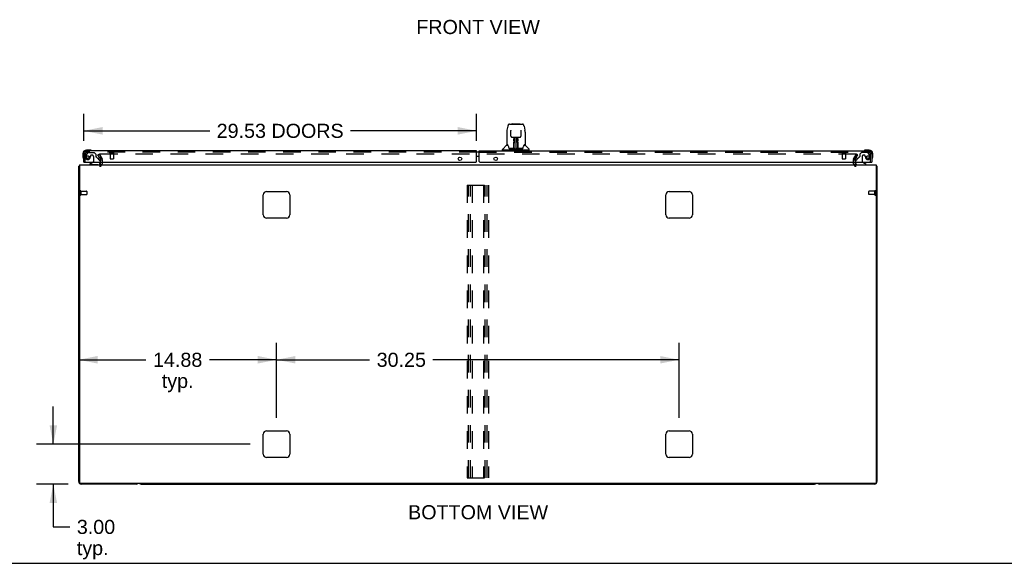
# Model space of a CAD drawing. Header units: inches. Extents: x 0 to 240, y 0 to 155.
# Tile 2 of 19: x 45 to 119, y 0 to 41. Entities that reach past the tile are written whole.
import ezdxf

# ---------------------------------------------------------------- set-up
doc = ezdxf.new("R2010")
doc.units = ezdxf.units.IN
doc.header["$LTSCALE"] = 13.214133
doc.header["$MEASUREMENT"] = 0
doc.linetypes.add('HIDDEN', pattern=[0.2, 0.1, -0.1])
doc.layers.get('0').update_dxf_attribs({"linetype": 'CONTINUOUS'})
for name, color, linetype in [('DEFAULT_2', 8, 'HIDDEN'), ('DIMENSIONS', 7, 'CONTINUOUS'), ('MASTER_DOOR_ASSEMBLY', 7, 'CONTINUOUS'), ('SLAVE_DOOR_ASSEMBLY', 7, 'CONTINUOUS')]:
    doc.layers.add(name, color=color, linetype=linetype)
doc.styles.get("Standard").update_dxf_attribs({"font": 'arial.ttf'})
doc.dimstyles.new('DIMSTYLE_1', dxfattribs={"dimtxt": 1.059957, "dimasz": 1.413276, "dimexe": 0.09, "dimexo": 0.07, "dimgap": 0.0375, "dimtad": 0, "dimtih": 1, "dimtoh": 1, "dimzin": 4, "dimdsep": 46, "dimtxsty": 'Standard', "dimblk": '_FILLED', "dimblk1": '_FILLED', "dimblk2": '_FILLED', "dimcen": 0.09, "dimadec": 3, "dimazin": 1, "dimtfac": 1, "dimtdec": 3, "dimtofl": 0, "dimtmove": 0, "dimatfit": 3, "dimldrblk": '_FILLED', "dimfxl": 0, "dimtolj": 1, "dimtzin": 4, "dimarcsym": 0})

# ---------------------------------------------------------------- blocks, each defined once
blk = doc.blocks.new('_FILLED')
at = {"color": 0, "linetype": 'ByBlock'}
blk.add_solid([(0, 0), (-1, 0.2), (-1, -0.2)], dxfattribs=at)
blk = doc.blocks.new('*D10')
at = {"layer": 'DIMENSIONS', "color": 2, "linetype": 'Continuous'}
for p, q in [((49.519, 31.751), (49.519, 33.785)), ((79.051, 31.751), (79.051, 33.785)), ((49.519, 32.513), (58.987, 32.513)), ((79.051, 32.513), (69.583, 32.513))]:
    blk.add_line(p, q, dxfattribs=at)
at = {"layer": 'DIMENSIONS', "color": 2, "linetype": 'Continuous', "xscale": 1.4132762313, "yscale": 1.4132762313, "zscale": 1.4132762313, "rotation": 180}
blk.add_blockref('_FILLED', (49.519, 32.513), dxfattribs=at)
at = {"layer": 'DIMENSIONS', "color": 2, "linetype": 'Continuous', "xscale": 1.4132762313, "yscale": 1.4132762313, "zscale": 1.4132762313}
blk.add_blockref('_FILLED', (79.051, 32.513), dxfattribs=at)
at = {"layer": 'DIMENSIONS', "color": 2, "linetype": 'Continuous', "insert": (64.285, 33.043), "char_height": 1.05996, "width": 9.53567, "attachment_point": 2, "line_spacing_factor": 0.9}
blk.add_mtext('29.53 DOORS', dxfattribs=at)
blk = doc.blocks.new('*D12')
at = {"layer": 'DIMENSIONS', "color": 2, "linetype": 'Continuous'}
for p, q in [((47.235, 8.95), (47.235, 11.777)), ((62.03, 8.95), (45.963, 8.95)), ((48.344, 5.95), (45.963, 5.95)), ((47.235, 5.95), (47.235, 2.737)), ((47.235, 2.737), (48.472, 2.737))]:
    blk.add_line(p, q, dxfattribs=at)
at = {"layer": 'DIMENSIONS', "color": 2, "linetype": 'Continuous', "xscale": 1.4132762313, "yscale": 1.4132762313, "zscale": 1.4132762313}
for p, rotation in [((47.235, 8.95), 270), ((47.235, 5.95), 90)]:
    blk.add_blockref('_FILLED', p, dxfattribs=dict(at, rotation=rotation))
at = {"layer": 'DIMENSIONS', "color": 2, "linetype": 'Continuous', "insert": (49.002, 3.267), "char_height": 1.06, "width": 2.8804, "attachment_point": 1, "line_spacing_factor": 0.9}
blk.add_mtext('3.00\\Ptyp.', dxfattribs=at)
blk = doc.blocks.new('*D13')
at = {"layer": 'DIMENSIONS', "color": 2, "linetype": 'Continuous'}
for p, q in [((64.019, 10.94), (64.019, 16.573)), ((49.144, 15.301), (54.2, 15.301)), ((64.019, 15.301), (58.964, 15.301))]:
    blk.add_line(p, q, dxfattribs=at)
at = {"layer": 'DIMENSIONS', "color": 2, "linetype": 'Continuous', "xscale": 1.4132762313, "yscale": 1.4132762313, "zscale": 1.4132762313, "rotation": 180}
blk.add_blockref('_FILLED', (49.144, 15.301), dxfattribs=at)
at = {"layer": 'DIMENSIONS', "color": 2, "linetype": 'Continuous', "xscale": 1.4132762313, "yscale": 1.4132762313, "zscale": 1.4132762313}
blk.add_blockref('_FILLED', (64.019, 15.301), dxfattribs=at)
at = {"layer": 'DIMENSIONS', "color": 2, "linetype": 'Continuous', "insert": (56.582, 15.831), "char_height": 1.06, "width": 3.70394, "attachment_point": 2, "line_spacing_factor": 0.9}
blk.add_mtext('14.88\\Ptyp.', dxfattribs=at)
blk = doc.blocks.new('*D14')
at = {"layer": 'DIMENSIONS', "color": 2, "linetype": 'Continuous'}
for p, q in [((64.019, 10.94), (64.019, 16.573)), ((94.269, 10.94), (94.269, 16.573)), ((64.019, 15.301), (71.009, 15.301)), ((94.269, 15.301), (75.773, 15.301))]:
    blk.add_line(p, q, dxfattribs=at)
at = {"layer": 'DIMENSIONS', "color": 2, "linetype": 'Continuous', "xscale": 1.4132762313, "yscale": 1.4132762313, "zscale": 1.4132762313, "rotation": 180}
blk.add_blockref('_FILLED', (64.019, 15.301), dxfattribs=at)
at = {"layer": 'DIMENSIONS', "color": 2, "linetype": 'Continuous', "xscale": 1.4132762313, "yscale": 1.4132762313, "zscale": 1.4132762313}
blk.add_blockref('_FILLED', (94.269, 15.301), dxfattribs=at)
at = {"layer": 'DIMENSIONS', "color": 2, "linetype": 'Continuous', "insert": (73.391, 15.831), "char_height": 1.06, "width": 3.70394, "attachment_point": 2, "line_spacing_factor": 0.9}
blk.add_mtext('30.25', dxfattribs=at)

msp = doc.modelspace()

# ---------------------------------------------------------------- linework, layer by layer
at = {"color": 3, "linetype": 'Continuous'}
for p, q in [((50.701, 30.518), (50.786, 30.371)), ((50.79, 30.273), (50.79, 30.355)), ((107.498, 30.355), (107.498, 30.273)), ((107.503, 30.371), (107.588, 30.518)), ((49.144, 6.139), (49.144, 29.846)), ((49.196, 29.95), (49.196, 6.062)), ((49.196, 29.95), (109.092, 29.95)), ((50.79, 30.035), (50.79, 30.154)), ((107.498, 30.154), (107.498, 30.035)), ((109.092, 29.95), (109.092, 6.062)), ((109.144, 29.846), (109.144, 6.139)), ((63.019, 26.2), (63.019, 27.7)), ((63.269, 27.95), (64.769, 27.95)), ((65.019, 27.7), (65.019, 26.2)), ((93.269, 26.2), (93.269, 27.7)), ((93.519, 27.95), (95.019, 27.95)), ((95.269, 27.7), (95.269, 26.2)), ((64.769, 25.95), (63.269, 25.95)), ((95.019, 25.95), (93.519, 25.95)), ((63.019, 8.2), (63.019, 9.7)), ((63.269, 9.95), (64.769, 9.95)), ((65.019, 9.7), (65.019, 8.2)), ((93.269, 8.2), (93.269, 9.7)), ((93.519, 9.95), (95.019, 9.95)), ((95.269, 9.7), (95.269, 8.2)), ((64.769, 7.95), (63.269, 7.95)), ((95.019, 7.95), (93.519, 7.95)), ((109.032, 6.002), (49.256, 6.002)), ((53.455, 5.95), (49.333, 5.95)), ((108.955, 5.95), (104.833, 5.95))]:
    msp.add_line(p, q, dxfattribs=at)
at = {"color": 7, "linetype": 'Continuous'}
for p, q in [((53.833, 5.95), (104.455, 5.95)), ((0, 0), (240.257, 0))]:
    msp.add_line(p, q, dxfattribs=at)
at = {"color": 3, "linetype": 'Continuous'}
for points in [[(49.161, 29.863), (49.159, 29.862), (49.156, 29.86), (49.154, 29.859), (49.151, 29.857), (49.149, 29.855), (49.148, 29.854), (49.146, 29.852), (49.145, 29.851), (49.145, 29.849), (49.144, 29.848), (49.144, 29.846)], [(49.185, 29.878), (49.183, 29.876), (49.181, 29.874), (49.179, 29.873), (49.176, 29.871), (49.173, 29.869), (49.17, 29.868), (49.167, 29.866), (49.161, 29.863)], [(109.104, 29.878), (109.105, 29.876), (109.108, 29.874), (109.11, 29.873), (109.113, 29.871), (109.115, 29.869), (109.118, 29.868), (109.121, 29.866)], [(109.121, 29.866), (109.127, 29.863), (109.13, 29.862), (109.133, 29.86), (109.135, 29.859), (109.137, 29.857), (109.139, 29.855), (109.141, 29.854), (109.142, 29.852), (109.143, 29.851), (109.144, 29.849), (109.144, 29.848), (109.144, 29.846)]]:
    msp.add_lwpolyline(points, dxfattribs=at)
for centre, radius, start, end in [((50.757, 30.355), 0.033, 0, 30), ((107.531, 30.355), 0.033, 150, 180), ((49.333, 29.761), 0.189, 136.4873, 141.71938), ((50.705, 30.035), 0.085, 270, 360), ((107.583, 30.035), 0.085, 180, 270), ((108.955, 29.761), 0.189, 38.28062, 43.5127), ((63.269, 27.7), 0.25, 90, 180), ((64.769, 27.7), 0.25, 0, 90), ((93.519, 27.7), 0.25, 90, 180), ((95.019, 27.7), 0.25, 0, 90), ((63.269, 26.2), 0.25, 180, 270), ((64.769, 26.2), 0.25, 270, 360), ((93.519, 26.2), 0.25, 180, 270), ((95.019, 26.2), 0.25, 270, 360), ((63.269, 9.7), 0.25, 90, 180), ((64.769, 9.7), 0.25, 0, 90), ((93.519, 9.7), 0.25, 90, 180), ((95.019, 9.7), 0.25, 0, 90), ((63.269, 8.2), 0.25, 180, 270), ((64.769, 8.2), 0.25, 270, 360), ((93.519, 8.2), 0.25, 180, 270), ((95.019, 8.2), 0.25, 270, 360), ((49.333, 6.139), 0.189, 180, 270), ((49.256, 6.062), 0.06, 180, 270), ((53.455, 6.139), 0.189, 270, 313.51297), ((104.833, 6.139), 0.189, 226.48703, 270), ((108.955, 6.139), 0.189, 270, 360), ((109.032, 6.062), 0.06, 270, 360)]:
    msp.add_arc(centre, radius, start, end, dxfattribs=at)
at = {"color": 7, "linetype": 'Continuous'}
for centre, start, end in [((53.833, 6.139), 226.5797, 270), ((104.455, 6.139), 270, 313.4203)]:
    msp.add_arc(centre, 0.189, start, end, dxfattribs=at)
at = {"layer": 'DEFAULT_2', "color": 8, "linetype": 'HIDDEN'}
for p, q in [((50.59, 30.711), (50.68, 30.763)), ((50.701, 30.518), (50.59, 30.711)), ((50.68, 30.763), (50.876, 30.423)), ((50.694, 30.738), (50.876, 30.423)), ((107.577, 30.763), (50.712, 30.763)), ((50.894, 30.355), (50.894, 30.035)), ((107.394, 30.035), (107.394, 30.355)), ((107.413, 30.423), (107.609, 30.763)), ((107.595, 30.738), (107.413, 30.423)), ((107.588, 30.518), (107.699, 30.711)), ((107.699, 30.711), (107.609, 30.763)), ((50.79, 30.154), (50.79, 30.273)), ((107.498, 30.273), (107.498, 30.154)), ((78.332, 28.429), (78.332, 6.429)), ((78.332, 28.429), (79.957, 28.429)), ((78.436, 6.429), (78.436, 28.429)), ((78.603, 6.429), (78.603, 28.429)), ((78.707, 28.429), (78.707, 6.429)), ((79.582, 28.429), (79.582, 6.429)), ((79.686, 6.429), (79.686, 28.429)), ((79.853, 6.429), (79.853, 28.429)), ((79.957, 28.429), (79.957, 6.429)), ((49.248, 27.988), (49.248, 27.704)), ((49.291, 27.988), (49.291, 27.704)), ((49.291, 27.97), (49.738, 27.97)), ((49.291, 27.722), (49.738, 27.722)), ((49.748, 27.96), (49.748, 27.732)), ((108.53, 27.732), (108.53, 27.96)), ((108.987, 27.97), (108.54, 27.97)), ((108.987, 27.722), (108.54, 27.722)), ((108.987, 27.704), (108.987, 27.988)), ((109.03, 27.704), (109.03, 27.988)), ((78.332, 6.429), (79.957, 6.429))]:
    msp.add_line(p, q, dxfattribs=at)
for points in [[(50.712, 30.763), (50.71, 30.763), (50.707, 30.762), (50.705, 30.762), (50.703, 30.761), (50.701, 30.76), (50.699, 30.759), (50.698, 30.758), (50.696, 30.756), (50.695, 30.755), (50.694, 30.753), (50.693, 30.751), (50.692, 30.749), (50.692, 30.747), (50.692, 30.745)], [(50.692, 30.745), (50.692, 30.745), (50.692, 30.743), (50.692, 30.741), (50.693, 30.739), (50.694, 30.738)], [(107.595, 30.753), (107.594, 30.755), (107.593, 30.756), (107.591, 30.758), (107.589, 30.759), (107.588, 30.76), (107.586, 30.761), (107.583, 30.762), (107.581, 30.762), (107.579, 30.763), (107.577, 30.763)], [(107.595, 30.753), (107.596, 30.751), (107.596, 30.749), (107.597, 30.747), (107.597, 30.745)], [(107.597, 30.745), (107.597, 30.745), (107.597, 30.743), (107.596, 30.741), (107.596, 30.739), (107.595, 30.738)]]:
    msp.add_lwpolyline(points, dxfattribs=at)
for centre, radius, start, end in [((50.757, 30.355), 0.137, 0, 30), ((107.531, 30.355), 0.137, 150, 180), ((50.705, 30.035), 0.189, 270, 360), ((107.583, 30.035), 0.189, 180, 270), ((49.27, 27.988), 0.0215, 0, 180), ((49.27, 27.704), 0.0215, 180, 360), ((49.738, 27.96), 0.01, 0, 90), ((49.738, 27.732), 0.01, 270, 360), ((108.54, 27.96), 0.01, 90, 180), ((108.54, 27.732), 0.01, 180, 270), ((109.008, 27.988), 0.0215, 360, 180), ((109.008, 27.704), 0.0215, 180, 0)]:
    msp.add_arc(centre, radius, start, end, dxfattribs=at)
at = {"layer": 'MASTER_DOOR_ASSEMBLY', "color": 7, "linetype": 'Continuous'}
for p, q in [((81.4, 32.869), (81.335, 32.564)), ((81.524, 33.024), (82.494, 33.024)), ((81.716, 33.031), (82.302, 33.031)), ((82.618, 32.869), (82.683, 32.564)), ((81.32, 32.42), (81.32, 31.457)), ((81.32, 32.42), (81.32, 32.42)), ((81.621, 32.559), (81.621, 32.556)), ((81.621, 32.556), (81.622, 32.551)), ((81.622, 32.551), (81.622, 32.545)), ((81.622, 32.545), (81.622, 32.535)), ((81.629, 32.117), (81.622, 32.535)), ((81.709, 32.04), (81.77, 32.04)), ((81.81, 32.041), (82.208, 32.041)), ((81.859, 31.871), (81.859, 31.901)), ((81.859, 31.837), (81.859, 31.871)), ((81.859, 31.8), (81.859, 31.837)), ((81.869, 32.041), (81.866, 31.686)), ((81.867, 31.906), (81.867, 31.875)), ((81.867, 31.875), (81.867, 31.84)), ((81.867, 31.84), (81.867, 31.801)), ((81.872, 31.181), (81.887, 32.041)), ((81.895, 32.036), (81.894, 31.987)), ((81.895, 32.041), (81.895, 32.036)), ((82.009, 32.041), (82.009, 31.17)), ((82.124, 31.987), (82.123, 32.041)), ((82.147, 31.181), (82.132, 32.041)), ((82.152, 31.686), (82.149, 32.041)), ((82.151, 31.821), (82.151, 31.858)), ((82.159, 31.901), (82.159, 31.871)), ((82.159, 31.871), (82.159, 31.837)), ((82.159, 31.837), (82.159, 31.8)), ((82.249, 32.04), (82.309, 32.04)), ((82.389, 32.117), (82.396, 32.54)), ((82.396, 32.54), (82.397, 32.549)), ((82.397, 32.549), (82.397, 32.554)), ((82.698, 32.42), (82.698, 31.457)), ((81.005, 31.055), (81.005, 31.11)), ((81.311, 31.433), (81.017, 31.138)), ((81.389, 31.449), (81.328, 31.449)), ((81.332, 31.441), (81.394, 31.441)), ((81.391, 31.446), (81.392, 31.445)), ((81.392, 31.445), (81.392, 31.445)), ((81.856, 31.174), (81.523, 31.174)), ((81.545, 31.166), (82.474, 31.166)), ((81.855, 31.193), (81.858, 31.515)), ((81.858, 31.174), (81.856, 31.174)), ((81.858, 31.761), (81.859, 31.8)), ((81.865, 31.488), (81.858, 31.489)), ((81.859, 31.17), (81.858, 31.17)), ((81.861, 31.175), (81.861, 31.173)), ((81.862, 31.193), (81.865, 31.488)), ((81.864, 31.184), (81.865, 31.185)), ((81.864, 31.183), (81.864, 31.184)), ((81.865, 31.206), (81.866, 31.234)), ((81.865, 31.195), (81.865, 31.206)), ((81.865, 31.206), (81.865, 31.182)), ((81.865, 31.188), (81.865, 31.195)), ((81.865, 31.186), (81.865, 31.188)), ((81.865, 31.185), (81.865, 31.186)), ((81.867, 31.801), (81.866, 31.761)), ((81.866, 31.686), (81.866, 31.761)), ((81.866, 31.686), (81.866, 31.666)), ((81.866, 31.666), (81.866, 31.658)), ((81.866, 31.658), (81.868, 31.658)), ((81.866, 31.234), (81.867, 31.326)), ((81.882, 31.803), (81.867, 31.803)), ((81.867, 31.797), (81.882, 31.797)), ((81.868, 31.658), (81.867, 31.581)), ((81.867, 31.581), (81.867, 31.581)), ((81.867, 31.574), (81.867, 31.581)), ((81.867, 31.562), (81.867, 31.574)), ((81.87, 31.574), (81.867, 31.574)), ((81.867, 31.571), (81.875, 31.571)), ((81.867, 31.326), (81.867, 31.561)), ((81.871, 31.17), (81.875, 31.167)), ((81.881, 31.248), (81.873, 31.249)), ((81.875, 31.174), (81.874, 31.174)), ((81.881, 31.248), (81.88, 31.172)), ((81.88, 31.172), (82.009, 31.17)), ((82.138, 31.172), (82.009, 31.17)), ((82.151, 31.803), (82.136, 31.803)), ((82.136, 31.797), (82.151, 31.797)), ((82.146, 31.249), (82.137, 31.248)), ((82.138, 31.172), (82.137, 31.248)), ((82.143, 31.571), (82.151, 31.571)), ((82.145, 31.174), (82.143, 31.174)), ((82.151, 31.574), (82.149, 31.574)), ((82.15, 31.658), (82.151, 31.581)), ((82.152, 31.781), (82.151, 31.821)), ((82.151, 31.581), (82.151, 31.579)), ((82.151, 31.579), (82.151, 31.567)), ((82.151, 31.567), (82.151, 31.564)), ((82.151, 31.564), (82.151, 31.563)), ((82.151, 31.326), (82.151, 31.561)), ((82.151, 31.326), (82.152, 31.234)), ((82.153, 31.686), (82.152, 31.781)), ((82.152, 31.666), (82.152, 31.686)), ((82.152, 31.658), (82.152, 31.666)), ((82.152, 31.234), (82.153, 31.207)), ((82.153, 31.667), (82.153, 31.677)), ((82.153, 31.639), (82.153, 31.667)), ((82.153, 31.207), (82.153, 31.195)), ((82.153, 31.182), (82.153, 31.206)), ((82.153, 31.195), (82.153, 31.192)), ((82.153, 31.192), (82.154, 31.189)), ((82.153, 31.182), (82.153, 31.179)), ((82.154, 31.189), (82.154, 31.187)), ((82.154, 31.187), (82.154, 31.185)), ((82.154, 31.185), (82.154, 31.184)), ((82.154, 31.184), (82.154, 31.183)), ((82.154, 31.184), (82.154, 31.184)), ((82.157, 31.176), (82.158, 31.175)), ((82.157, 31.173), (82.157, 31.175)), ((82.159, 31.8), (82.16, 31.761)), ((82.159, 31.168), (82.159, 31.17)), ((82.495, 31.174), (82.162, 31.174)), ((82.622, 31.438), (82.626, 31.445)), ((82.624, 31.441), (82.686, 31.441)), ((82.626, 31.445), (82.626, 31.445)), ((82.63, 31.449), (82.63, 31.45)), ((82.69, 31.449), (82.63, 31.449)), ((82.707, 31.433), (83.002, 31.138)), ((83.013, 31.055), (83.013, 31.11)), ((79.238, 30.904), (79.148, 30.904)), ((79.238, 30.584), (79.148, 30.584)), ((83.005, 31.048), (81.013, 31.048)), ((81.064, 31.048), (81.064, 31.008)), ((82.954, 31.048), (82.954, 31.008)), ((107.65, 30.381), (107.57, 30.301)), ((108.181, 31.023), (108.174, 31.022)), ((108.272, 31.065), (108.31, 31.068)), ((108.566, 31.068), (108.31, 31.068)), ((108.769, 30.762), (108.769, 30.805)), ((108.783, 30.413), (108.784, 30.42)), ((108.829, 30.549), (108.829, 30.805)), ((107.54, 30.154), (107.54, 30.107)), ((108.327, 29.989), (108.089, 30.127)), ((108.327, 29.95), (108.327, 29.989)), ((108.749, 30.154), (108.769, 30.154))]:
    msp.add_line(p, q, dxfattribs=at)
at = {"layer": 'MASTER_DOOR_ASSEMBLY', "color": 3, "linetype": 'Continuous'}
for p, q in [((79.238, 30.217), (79.238, 31.008)), ((79.238, 31.008), (108.523, 31.008)), ((108.769, 30.762), (108.769, 30.154)), ((79.301, 30.154), (108.749, 30.154))]:
    msp.add_line(p, q, dxfattribs=at)
at = {"layer": 'MASTER_DOOR_ASSEMBLY', "color": 8, "linetype": 'HIDDEN'}
for p, q in [((79.238, 30.904), (108.523, 30.904)), ((106.523, 30.861), (106.807, 30.861)), ((106.541, 30.861), (106.541, 30.414)), ((106.551, 30.404), (106.779, 30.404)), ((106.789, 30.861), (106.789, 30.414)), ((107.789, 30.52), (107.65, 30.381)), ((107.973, 30.883), (107.847, 30.757)), ((107.847, 30.757), (107.847, 30.578)), ((108.425, 30.883), (107.973, 30.883)), ((108.039, 30.593), (108.039, 30.214)), ((108.17, 30.691), (108.137, 30.691)), ((108.268, 30.605), (108.268, 30.593)), ((108.591, 30.705), (108.489, 30.85)), ((108.665, 30.154), (108.665, 30.762)), ((107.54, 30.23), (107.54, 30.154)), ((107.697, 29.95), (108.327, 29.95))]:
    msp.add_line(p, q, dxfattribs=at)
at = {"layer": 'MASTER_DOOR_ASSEMBLY', "color": 7, "linetype": 'Continuous'}
for points in [[(81.524, 33.024), (81.521, 33.024), (81.508, 33.022), (81.495, 33.019), (81.482, 33.014), (81.471, 33.007), (81.461, 32.999), (81.452, 32.99), (81.444, 32.981), (81.436, 32.97), (81.43, 32.959), (81.424, 32.946), (81.418, 32.933), (81.413, 32.918), (81.408, 32.901), (81.403, 32.882), (81.4, 32.869)], [(82.618, 32.869), (82.615, 32.883), (82.61, 32.901), (82.605, 32.918), (82.6, 32.933), (82.594, 32.947), (82.588, 32.959), (82.582, 32.971), (82.574, 32.981), (82.566, 32.991), (82.557, 33), (82.547, 33.008), (82.535, 33.014), (82.523, 33.019), (82.51, 33.023), (82.496, 33.024), (82.494, 33.024)], [(81.335, 32.564), (81.329, 32.533), (81.324, 32.494), (81.321, 32.454), (81.32, 32.42)], [(81.621, 32.563), (81.621, 32.563), (81.621, 32.563), (81.621, 32.563), (81.621, 32.562), (81.621, 32.561), (81.621, 32.559)], [(81.629, 32.117), (81.63, 32.111), (81.632, 32.1), (81.635, 32.089), (81.64, 32.079), (81.646, 32.07), (81.654, 32.062), (81.662, 32.054), (81.672, 32.049), (81.682, 32.044), (81.693, 32.041), (81.704, 32.04), (81.708, 32.04)], [(81.77, 32.04), (81.779, 32.04), (81.79, 32.04), (81.801, 32.04), (81.81, 32.041)], [(81.867, 31.906), (81.867, 31.905), (81.866, 31.903), (81.865, 31.902), (81.863, 31.901), (81.861, 31.901), (81.859, 31.901)], [(82.151, 31.858), (82.151, 31.891), (82.151, 31.906)], [(82.208, 32.041), (82.217, 32.04), (82.228, 32.04), (82.239, 32.04), (82.248, 32.04)], [(82.31, 32.04), (82.316, 32.04), (82.327, 32.042), (82.337, 32.045), (82.348, 32.049), (82.357, 32.055), (82.366, 32.063), (82.373, 32.071), (82.379, 32.081), (82.384, 32.091), (82.387, 32.101), (82.389, 32.112), (82.389, 32.117)], [(82.397, 32.554), (82.397, 32.558), (82.397, 32.56), (82.397, 32.561), (82.397, 32.562), (82.397, 32.563), (82.397, 32.563)], [(82.698, 32.42), (82.697, 32.454), (82.694, 32.494), (82.689, 32.534), (82.683, 32.564)], [(81.388, 31.449), (81.388, 31.45), (81.388, 31.45), (81.388, 31.449)], [(81.388, 31.449), (81.389, 31.449), (81.39, 31.448), (81.391, 31.447), (81.391, 31.446)], [(81.391, 31.446), (81.391, 31.447), (81.39, 31.448), (81.39, 31.449), (81.39, 31.449), (81.39, 31.449)], [(81.397, 31.441), (81.396, 31.442), (81.394, 31.444), (81.393, 31.445), (81.392, 31.446), (81.391, 31.446)], [(81.392, 31.445), (81.396, 31.438), (81.41, 31.41), (81.425, 31.374), (81.44, 31.332), (81.456, 31.284), (81.471, 31.237)], [(81.471, 31.237), (81.473, 31.228), (81.478, 31.216), (81.483, 31.205), (81.488, 31.197), (81.493, 31.189)], [(81.493, 31.189), (81.499, 31.183), (81.506, 31.179), (81.513, 31.175), (81.521, 31.174), (81.523, 31.174)], [(81.854, 31.174), (81.856, 31.174), (81.858, 31.175), (81.86, 31.176), (81.861, 31.177), (81.862, 31.179), (81.862, 31.181)], [(81.858, 31.17), (81.857, 31.171), (81.857, 31.17), (81.856, 31.17), (81.856, 31.17), (81.855, 31.169), (81.854, 31.168)], [(81.858, 31.515), (81.858, 31.54), (81.858, 31.566), (81.858, 31.59), (81.858, 31.613), (81.858, 31.634), (81.858, 31.653), (81.858, 31.67)], [(81.864, 31.181), (81.864, 31.179), (81.863, 31.178), (81.862, 31.176), (81.86, 31.175), (81.858, 31.174), (81.858, 31.174)], [(81.858, 31.174), (81.859, 31.174), (81.86, 31.174), (81.861, 31.175)], [(81.861, 31.175), (81.862, 31.176), (81.863, 31.177), (81.863, 31.178), (81.864, 31.179), (81.864, 31.179), (81.864, 31.18), (81.864, 31.18), (81.864, 31.181), (81.864, 31.181), (81.864, 31.181), (81.864, 31.181), (81.864, 31.182), (81.864, 31.182), (81.864, 31.182), (81.864, 31.182), (81.864, 31.183), (81.864, 31.183)], [(81.861, 31.175), (81.863, 31.176), (81.864, 31.178)], [(81.864, 31.178), (81.865, 31.179), (81.865, 31.181)], [(81.864, 31.177), (81.864, 31.177), (81.865, 31.175), (81.866, 31.174), (81.868, 31.173), (81.869, 31.172), (81.871, 31.17)], [(81.871, 31.174), (81.87, 31.174), (81.869, 31.175), (81.868, 31.176), (81.867, 31.176), (81.866, 31.177), (81.866, 31.178), (81.865, 31.179), (81.865, 31.179)], [(81.866, 31.666), (81.866, 31.665), (81.868, 31.662), (81.868, 31.658)], [(81.874, 31.174), (81.873, 31.174), (81.872, 31.174), (81.872, 31.174), (81.871, 31.174)], [(81.875, 31.167), (81.876, 31.166), (81.876, 31.166)], [(82.142, 31.166), (82.142, 31.166), (82.144, 31.167), (82.147, 31.17)], [(82.147, 31.174), (82.146, 31.174), (82.145, 31.174)], [(82.153, 31.179), (82.153, 31.178), (82.152, 31.177), (82.151, 31.176), (82.15, 31.176), (82.149, 31.175), (82.148, 31.174), (82.147, 31.174)], [(82.147, 31.17), (82.149, 31.171), (82.15, 31.172), (82.151, 31.173), (82.152, 31.174), (82.153, 31.175), (82.154, 31.176), (82.154, 31.177), (82.154, 31.177)], [(82.15, 31.658), (82.151, 31.662), (82.152, 31.665), (82.152, 31.666)], [(82.151, 31.563), (82.151, 31.563), (82.151, 31.562), (82.151, 31.562)], [(82.153, 31.542), (82.153, 31.568), (82.153, 31.593), (82.153, 31.617), (82.153, 31.639)], [(82.156, 31.193), (82.153, 31.516), (82.153, 31.542)], [(82.153, 31.179), (82.154, 31.178), (82.155, 31.176), (82.157, 31.175), (82.157, 31.175)], [(82.154, 31.183), (82.154, 31.183), (82.154, 31.182), (82.154, 31.182), (82.154, 31.182), (82.154, 31.181), (82.154, 31.181), (82.154, 31.181), (82.154, 31.181), (82.154, 31.18), (82.154, 31.18), (82.154, 31.179), (82.155, 31.178), (82.155, 31.178), (82.156, 31.176), (82.157, 31.176)], [(82.156, 31.181), (82.156, 31.179), (82.157, 31.178), (82.158, 31.176), (82.16, 31.175), (82.162, 31.174), (82.164, 31.174)], [(82.158, 31.175), (82.159, 31.174), (82.16, 31.174)], [(82.159, 31.168), (82.159, 31.168), (82.159, 31.167), (82.159, 31.167), (82.159, 31.167), (82.16, 31.167), (82.16, 31.167), (82.161, 31.167), (82.161, 31.167), (82.162, 31.167), (82.163, 31.168), (82.164, 31.168), (82.164, 31.168)], [(82.16, 31.67), (82.16, 31.653), (82.16, 31.634), (82.16, 31.613), (82.16, 31.59), (82.16, 31.566), (82.16, 31.54), (82.16, 31.515), (82.163, 31.193)], [(82.16, 31.174), (82.161, 31.174), (82.162, 31.174)], [(82.495, 31.174), (82.497, 31.174), (82.505, 31.175), (82.512, 31.178), (82.519, 31.183), (82.525, 31.189)], [(82.525, 31.189), (82.53, 31.196), (82.535, 31.205), (82.54, 31.215), (82.545, 31.228), (82.548, 31.237)], [(82.548, 31.237), (82.562, 31.283), (82.578, 31.33), (82.593, 31.373), (82.608, 31.409), (82.622, 31.438)], [(82.627, 31.446), (82.626, 31.446), (82.625, 31.445), (82.624, 31.444), (82.623, 31.442), (82.621, 31.441)], [(82.626, 31.445), (82.627, 31.446), (82.627, 31.446)], [(82.627, 31.446), (82.628, 31.447), (82.628, 31.448), (82.629, 31.449), (82.63, 31.449)], [(82.628, 31.449), (82.629, 31.449), (82.628, 31.449), (82.628, 31.448), (82.628, 31.447), (82.627, 31.446)]]:
    msp.add_lwpolyline(points, dxfattribs=at)
at = {"layer": 'MASTER_DOOR_ASSEMBLY', "color": 3, "linetype": 'Continuous'}
for centre in [(80.488, 30.404), (107.519, 30.404)]:
    msp.add_circle(centre, 0.133, dxfattribs=at)
at = {"layer": 'MASTER_DOOR_ASSEMBLY', "color": 8, "linetype": 'HIDDEN'}
msp.add_circle((108.465, 30.541), 0.101, dxfattribs=at)
at = {"layer": 'MASTER_DOOR_ASSEMBLY', "color": 7, "linetype": 'Continuous'}
for centre, radius, start, end in [((81.716, 33.011), 0.0197, 90, 139.78214), ((82.302, 33.011), 0.0197, 40.21786, 90), ((81.045, 31.11), 0.0394, 135, 180), ((81.332, 31.412), 0.0295, 90, 135), ((81.328, 31.457), 0.00787, 180, 270), ((81.869, 31.174), 0.00787, 182, 258.86947), ((81.869, 31.565), 0.00886, 359, 89), ((81.88, 31.181), 0.00886, 179.00263, 269), ((82.138, 31.181), 0.00886, 271, 1), ((82.149, 31.565), 0.00886, 91, 181), ((82.149, 31.174), 0.00787, 281.13294, 358), ((82.686, 31.412), 0.0295, 45, 90), ((82.69, 31.457), 0.00787, 270, 360), ((82.974, 31.11), 0.0394, 0, 45), ((81.013, 31.055), 0.00787, 180, 270), ((83.005, 31.055), 0.00787, 270, 360), ((108.189, 31.02), 0.015, 120.88989, 173.62041), ((108.189, 31.023), 0.015, 186.37959, 270), ((108.31, 30.818), 0.25, 90, 120.88989), ((108.566, 30.805), 0.263, 0, 90), ((108.566, 30.805), 0.203, 0, 90), ((108.784, 30.428), 0.015, 180, 263.62041), ((108.781, 30.428), 0.015, 276.37959, 329.11011), ((108.579, 30.549), 0.25, 329.11011, 360), ((107.697, 30.107), 0.157, 180, 270), ((107.64, 30.23), 0.1, 135, 152.97319), ((108.139, 30.214), 0.1, 216.54681, 239.90799)]:
    msp.add_arc(centre, radius, start, end, dxfattribs=at)
at = {"layer": 'MASTER_DOOR_ASSEMBLY', "color": 8, "linetype": 'HIDDEN'}
for centre, radius, start, end in [((106.523, 30.883), 0.0215, 90, 270), ((106.551, 30.414), 0.01, 180, 270), ((106.779, 30.414), 0.01, 270, 360), ((106.807, 30.883), 0.0215, 270, 90), ((107.86, 30.449), 0.1, 111.60962, 135), ((107.808, 30.578), 0.039, 291.60962, 360), ((108.137, 30.593), 0.098, 90, 180), ((108.17, 30.593), 0.098, 0, 90), ((108.661, 30.605), 0.393, 181.65986, 197.92977), ((108.465, 30.541), 0.187, 197.84824, 16.84389), ((108.425, 30.804), 0.079, 35.1, 90), ((108.523, 30.762), 0.142, 0, 90), ((108.275, 30.484), 0.386, 16.84389, 35.1), ((107.64, 30.23), 0.1, 152.97319, 180), ((108.139, 30.214), 0.1, 180, 216.54681)]:
    msp.add_arc(centre, radius, start, end, dxfattribs=at)
at = {"layer": 'MASTER_DOOR_ASSEMBLY', "color": 3, "linetype": 'Continuous'}
for centre, radius, start, end in [((108.523, 30.762), 0.246, 0, 90), ((79.301, 30.217), 0.0625, 180, 270)]:
    msp.add_arc(centre, radius, start, end, dxfattribs=at)
at = {"layer": 'SLAVE_DOOR_ASSEMBLY', "color": 7, "linetype": 'Continuous'}
for p, q in [((49.459, 30.805), (49.459, 30.549)), ((49.459, 30.549), (49.462, 30.511)), ((49.504, 30.42), (49.506, 30.413)), ((49.979, 31.068), (49.722, 31.068)), ((49.766, 31.008), (49.722, 31.008)), ((50.017, 31.065), (49.979, 31.068)), ((50.114, 31.022), (50.108, 31.023)), ((50.638, 30.381), (50.719, 30.301)), ((79.238, 30.904), (79.051, 30.904)), ((79.238, 30.584), (79.051, 30.584)), ((49.539, 30.154), (49.519, 30.154)), ((50.2, 30.127), (49.961, 29.989)), ((49.961, 29.95), (49.961, 29.989)), ((50.748, 30.154), (50.748, 30.107))]:
    msp.add_line(p, q, dxfattribs=at)
at = {"layer": 'SLAVE_DOOR_ASSEMBLY', "color": 3, "linetype": 'Continuous'}
for p, q in [((49.519, 30.154), (49.519, 30.762)), ((79.051, 31.008), (49.766, 31.008)), ((79.051, 30.217), (79.051, 31.008)), ((49.539, 30.154), (78.988, 30.154))]:
    msp.add_line(p, q, dxfattribs=at)
at = {"layer": 'SLAVE_DOOR_ASSEMBLY', "color": 8, "linetype": 'HIDDEN'}
for p, q in [((49.623, 30.154), (49.623, 30.762)), ((49.799, 30.85), (49.698, 30.705)), ((79.051, 30.904), (49.766, 30.904)), ((49.864, 30.883), (50.315, 30.883)), ((50.02, 30.593), (50.02, 30.605)), ((50.151, 30.691), (50.118, 30.691)), ((50.249, 30.593), (50.249, 30.214)), ((50.441, 30.757), (50.315, 30.883)), ((50.441, 30.757), (50.441, 30.578)), ((50.638, 30.381), (50.5, 30.52)), ((51.481, 30.861), (51.765, 30.861)), ((51.499, 30.861), (51.499, 30.414)), ((51.509, 30.404), (51.737, 30.404)), ((51.747, 30.861), (51.747, 30.414)), ((50.591, 29.95), (49.961, 29.95)), ((50.748, 30.23), (50.748, 30.154))]:
    msp.add_line(p, q, dxfattribs=at)
msp.add_circle((49.823, 30.541), 0.101, dxfattribs=at)
at = {"layer": 'SLAVE_DOOR_ASSEMBLY', "color": 3, "linetype": 'Continuous'}
for centre in [(50.769, 30.404), (77.801, 30.404)]:
    msp.add_circle(centre, 0.133, dxfattribs=at)
at = {"layer": 'SLAVE_DOOR_ASSEMBLY', "color": 7, "linetype": 'Continuous'}
for centre, radius, start, end in [((49.722, 30.805), 0.263, 90, 180), ((49.709, 30.549), 0.25, 180, 210.88989), ((49.508, 30.428), 0.015, 210.88989, 263.62041), ((49.504, 30.428), 0.015, 276.37959, 360), ((49.722, 30.805), 0.203, 90, 180), ((49.979, 30.818), 0.25, 59.11011, 90), ((50.099, 31.023), 0.015, 270, 353.62041), ((50.099, 31.02), 0.015, 6.37959, 59.11011), ((50.149, 30.214), 0.1, 300.09201, 323.45319), ((50.591, 30.107), 0.157, 270, 360), ((50.648, 30.23), 0.1, 27.02681, 45)]:
    msp.add_arc(centre, radius, start, end, dxfattribs=at)
at = {"layer": 'SLAVE_DOOR_ASSEMBLY', "color": 3, "linetype": 'Continuous'}
for centre, radius, start, end in [((49.766, 30.762), 0.246, 90, 180), ((78.988, 30.217), 0.0625, 270, 360)]:
    msp.add_arc(centre, radius, start, end, dxfattribs=at)
at = {"layer": 'SLAVE_DOOR_ASSEMBLY', "color": 8, "linetype": 'HIDDEN'}
for centre, radius, start, end in [((49.766, 30.762), 0.142, 90, 180), ((49.823, 30.541), 0.187, 163.15611, 342.15176), ((50.014, 30.484), 0.386, 144.9, 163.15611), ((49.864, 30.804), 0.079, 90, 144.9), ((49.627, 30.605), 0.393, 342.07023, 358.34014), ((50.118, 30.593), 0.098, 90, 180), ((50.151, 30.593), 0.098, 0, 90), ((50.48, 30.578), 0.039, 180, 248.39038), ((50.429, 30.449), 0.1, 45, 68.39038), ((51.481, 30.883), 0.0215, 90, 270), ((51.509, 30.414), 0.01, 180, 270), ((51.737, 30.414), 0.01, 270, 360), ((51.765, 30.883), 0.0215, 270, 90), ((50.149, 30.214), 0.1, 323.45319, 360), ((50.648, 30.23), 0.1, 0, 27.02681)]:
    msp.add_arc(centre, radius, start, end, dxfattribs=at)

# ---------------------------------------------------------------- texts
at = {"layer": 'DIMENSIONS', "color": 2, "linetype": 'Continuous', "attachment_point": 2, "line_spacing_factor": 0.9}
for s, insert, char_height, width in [('FRONT VIEW', (79.164, 40.851), 1.06, 9.27561), ('BOTTOM VIEW', (79.165, 4.37), 1.05996, 10.505)]:
    msp.add_mtext(s, dxfattribs=dict(at, insert=insert, char_height=char_height, width=width))

# ---------------------------------------------------------------- dimensions: what is measured, and where the dimension line sits
at = {"layer": 'DIMENSIONS', "color": 2, "linetype": 'Continuous'}
for base, p1, p2, text, picture, middle in [((79.051, 32.513), (49.519, 33.855), (79.051, 33.855), '<> DOORS', '*D10', (64.285, 32.513)), ((64.019367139, 15.301089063), (49.144367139, 6.139213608), (64.019367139, 10.869506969), '<>\\Ptyp.', '*D13', (56.581867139, 14.506121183))]:
    dim = msp.add_linear_dim(base=base, p1=p1, p2=p2, text=text, dimstyle='DIMSTYLE_1', dxfattribs=at)
    dim.commit()
    dim.dimension.update_dxf_attribs({"geometry": picture, "text_midpoint": middle, "dimtype": 160})
dim = msp.add_linear_dim(base=(94.269, 15.301), p1=(64.019, 10.87), p2=(94.269, 10.87), dimstyle='DIMSTYLE_1', dxfattribs=at)
dim.commit()
dim.dimension.update_dxf_attribs({"geometry": '*D14', "text_midpoint": (73.392, 15.295), "dimtype": 160})
dim = msp.add_linear_dim(base=(47.235, 8.95), p1=(45.893, 5.95), p2=(62.1, 8.95), angle=90, text='<>\\Ptyp.', dimstyle='DIMSTYLE_1', dxfattribs=at)
dim.commit()
dim.dimension.update_dxf_attribs({"geometry": '*D12', "text_midpoint": (50.442, 1.942), "dimtype": 160})

doc.saveas('drawing.dxf')
